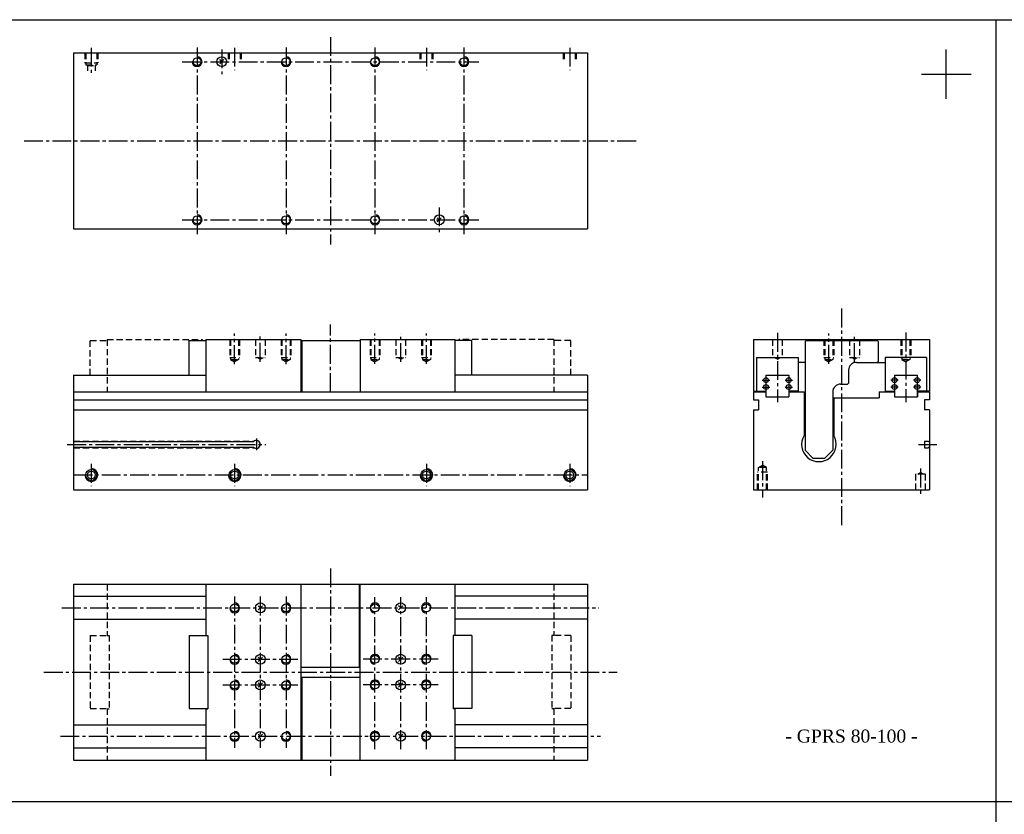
# Model space of a CAD drawing. Header units: millimetres. Extents: x 1112 to 5405, y 2427 to 4035.
# Tile 4 of 9: x 2093 to 3089, y 3231 to 4035. Entities that reach past the tile are written whole.
import ezdxf

# ---------------------------------------------------------------- set-up
doc = ezdxf.new("R2010")
doc.units = ezdxf.units.MM
doc.linetypes.add('CENTER2', pattern=[28.575, 19.05, -3.175, 3.175, -3.175])
doc.linetypes.add('DASHED2', pattern=[9.525, 6.35, -3.175])
doc.layers.add('1', color=2, linetype='DASHED2')
doc.layers.add('2', color=1, linetype='CENTER2')
doc.styles.get("Standard").update_dxf_attribs({"font": 'isocp.shx', "bigfont": 'chineset.shx'})

msp = doc.modelspace()

# ---------------------------------------------------------------- linework, layer by layer
at = {"color": 7}
for p, q in [((1111.69, 4035.06), (5405.11, 4035.06)), ((3080.14, 4035.06), (3080.14, 2426.51)), ((3030.14, 3955), (3030.14, 4005)), ((2147.07, 4001.51), (2667.07, 4001.51)), ((2147.07, 4001.51), (2147.07, 3823.51)), ((2667.07, 4001.51), (2667.07, 3823.51)), ((2294.95, 3990.39), (2299.19, 3994.63)), ((2297.07, 3992.51), (2294.95, 3994.63)), ((3005.14, 3980), (3055.14, 3980)), ((2517.07, 3832.51), (2514.95, 3834.63)), ((2514.95, 3830.39), (2519.19, 3834.63)), ((2147.07, 3823.51), (2667.07, 3823.51)), ((2264.07, 3675.25), (2264.07, 3710.25)), ((2264.07, 3710.25), (2281.07, 3710.25)), ((2281.07, 3711.25), (2281.07, 3658.25)), ((2281.07, 3711.25), (2377.07, 3711.25)), ((2377.07, 3711.25), (2377.07, 3658.25)), ((2377.07, 3710.25), (2437.07, 3710.25)), ((2378.07, 3710.25), (2378.07, 3658.25)), ((2437.07, 3711.25), (2437.07, 3658.25)), ((2437.07, 3711.25), (2533.07, 3711.25)), ((2533.07, 3658.25), (2533.07, 3711.25)), ((2550.07, 3710.25), (2533.07, 3710.25)), ((2550.07, 3675.25), (2550.07, 3710.25)), ((2835.17, 3711.25), (3013.17, 3711.25)), ((2835.17, 3711.25), (2835.17, 3659.25)), ((2888.17, 3710.25), (2887.17, 3709.25)), ((2887.17, 3709.25), (2887.17, 3599.25)), ((2888.17, 3710.25), (2960.17, 3710.25)), ((2960.17, 3710.25), (2961.17, 3709.25)), ((2961.17, 3709.25), (2961.17, 3689.25)), ((3013.17, 3711.25), (3013.17, 3659.25)), ((2838.17, 3693.25), (2838.17, 3659.25)), ((2838.17, 3693.25), (2880.17, 3693.25)), ((2880.17, 3693.25), (2880.17, 3659.25)), ((2887.17, 3688.25), (2880.17, 3688.25)), ((2939.17, 3688.25), (2968.17, 3688.25)), ((2961.17, 3689.25), (2960.17, 3688.25)), ((2968.17, 3693.25), (2968.17, 3659.25)), ((3010.17, 3693.25), (2968.17, 3693.25)), ((3010.17, 3693.25), (3010.17, 3659.25)), ((2931.17, 3680.25), (2931.17, 3667.25)), ((2147.07, 3675.25), (2147.07, 3559.25)), ((2147.07, 3675.25), (2281.07, 3675.25)), ((2667.07, 3675.25), (2533.07, 3675.25)), ((2667.07, 3675.25), (2667.07, 3559.25)), ((2847.67, 3675.25), (2847.67, 3653.25)), ((2847.67, 3675.25), (2870.67, 3675.25)), ((2870.67, 3675.25), (2870.67, 3653.25)), ((2923.17, 3666.25), (2930.17, 3666.25)), ((2931.17, 3667.25), (2930.17, 3666.25)), ((2977.67, 3675.25), (3000.67, 3675.25)), ((2977.67, 3675.25), (2977.67, 3653.25)), ((3000.67, 3675.25), (3000.67, 3653.25)), ((2147.07, 3658.25), (2667.07, 3658.25)), ((2835.17, 3659.25), (2847.67, 3659.25)), ((2835.17, 3658.25), (2835.17, 3650.25)), ((2835.17, 3658.25), (2847.47, 3658.25)), ((2847.47, 3658.25), (2847.47, 3653.25)), ((2880.17, 3659.25), (2870.67, 3659.25)), ((2870.67, 3658.25), (2886.17, 3658.25)), ((2886.17, 3658.25), (2886.17, 3614.26)), ((2915.17, 3658.25), (2915.17, 3599.25)), ((2962.17, 3658.25), (2962.17, 3652.25)), ((2962.17, 3658.25), (2977.67, 3658.25)), ((2968.17, 3659.25), (2977.67, 3659.25)), ((3013.17, 3659.25), (3000.67, 3659.25)), ((3000.87, 3658.25), (3013.17, 3658.25)), ((3000.87, 3658.25), (3000.87, 3653.25)), ((3013.17, 3658.25), (3013.17, 3650.25)), ((2147.07, 3650.25), (2667.07, 3650.25)), ((2835.17, 3650.25), (2840.17, 3650.25)), ((2840.17, 3650.25), (2840.17, 3640.25)), ((2847.47, 3653.25), (2870.67, 3653.25)), ((2887.17, 3652.25), (2886.17, 3652.25)), ((2915.17, 3652.25), (2962.17, 3652.25)), ((2916.17, 3652.25), (2916.17, 3614.26)), ((2977.67, 3653.25), (3000.87, 3653.25)), ((3008.17, 3650.25), (3008.17, 3640.25)), ((3013.17, 3650.25), (3008.17, 3650.25)), ((2147.07, 3640.25), (2667.07, 3640.25)), ((2835.17, 3640.25), (2835.17, 3559.25)), ((2835.17, 3640.25), (2840.17, 3640.25)), ((3013.17, 3640.25), (3008.17, 3640.25)), ((3013.17, 3640.25), (3013.17, 3559.25)), ((2147.07, 3608), (2329.17, 3608)), ((3008.17, 3608.65), (3008.17, 3601.85)), ((3008.17, 3608.65), (3011.97, 3608.65)), ((3011.97, 3608.65), (3011.97, 3608)), ((3011.97, 3608), (3013.17, 3608)), ((2147.07, 3602.5), (2329.17, 3602.5)), ((2887.17, 3599.25), (2895.17, 3591.25)), ((2907.17, 3591.25), (2915.17, 3599.25)), ((3008.17, 3601.85), (3011.97, 3601.85)), ((3011.97, 3602.5), (3013.17, 3602.5)), ((3011.97, 3602.5), (3011.97, 3601.85)), ((2895.17, 3591.25), (2907.17, 3591.25)), ((2147.07, 3559.25), (2667.07, 3559.25)), ((2835.17, 3559.25), (3013.17, 3559.25)), ((2147.07, 3463.77), (2667.07, 3463.77)), ((2147.07, 3463.77), (2147.07, 3285.77)), ((2281.07, 3463.77), (2281.07, 3411.77)), ((2377.07, 3463.77), (2377.07, 3285.77)), ((2436.07, 3463.77), (2436.07, 3379.77)), ((2437.07, 3285.77), (2437.07, 3463.77)), ((2533.07, 3411.77), (2533.07, 3463.77)), ((2667.07, 3463.77), (2667.07, 3285.77)), ((2147.07, 3451.47), (2281.07, 3451.47)), ((2667.07, 3451.47), (2533.07, 3451.47)), ((2333.95, 3437.64), (2338.19, 3441.89)), ((2336.07, 3439.77), (2333.95, 3441.89)), ((2478.07, 3439.77), (2475.95, 3441.89)), ((2475.95, 3437.64), (2480.19, 3441.89)), ((2147.07, 3428.27), (2281.07, 3428.27)), ((2667.07, 3428.27), (2533.07, 3428.27)), ((2264.07, 3411.77), (2264.07, 3337.77)), ((2264.07, 3411.77), (2283.07, 3411.77)), ((2281.07, 3411.97), (2283.07, 3411.97)), ((2283.07, 3411.97), (2283.07, 3337.57)), ((2531.07, 3411.97), (2531.07, 3337.57)), ((2533.07, 3411.97), (2531.07, 3411.97)), ((2550.07, 3411.77), (2531.07, 3411.77)), ((2550.07, 3411.77), (2550.07, 3337.77)), ((2336.07, 3387.77), (2333.95, 3389.89)), ((2333.95, 3385.64), (2338.19, 3389.89)), ((2475.95, 3385.64), (2480.19, 3389.89)), ((2478.07, 3387.77), (2475.95, 3389.89)), ((2377.07, 3379.77), (2436.07, 3379.77)), ((2378.07, 3369.77), (2437.07, 3369.77)), ((2378.07, 3369.77), (2378.07, 3285.77)), ((2333.95, 3359.64), (2338.19, 3363.89)), ((2336.07, 3361.77), (2333.95, 3363.89)), ((2475.95, 3359.64), (2480.19, 3363.89)), ((2478.07, 3361.77), (2475.95, 3363.89)), ((2264.07, 3337.77), (2283.07, 3337.77)), ((2281.07, 3337.77), (2281.07, 3285.77)), ((2281.07, 3337.57), (2283.07, 3337.57)), ((2550.07, 3337.77), (2531.07, 3337.77)), ((2533.07, 3337.57), (2531.07, 3337.57)), ((2533.07, 3285.77), (2533.07, 3337.77)), ((2147.07, 3321.27), (2281.07, 3321.27)), ((2667.07, 3321.27), (2533.07, 3321.27)), ((2333.95, 3307.64), (2338.19, 3311.89)), ((2336.07, 3309.77), (2333.95, 3311.89)), ((2478.07, 3309.77), (2475.95, 3311.89)), ((2475.95, 3307.64), (2480.19, 3311.89)), ((2147.07, 3298.07), (2281.07, 3298.07)), ((2667.07, 3298.07), (2533.07, 3298.07)), ((2147.07, 3285.77), (2667.07, 3285.77)), ((1111.69, 3243.84), (5405.11, 3243.84))]:
    msp.add_line(p, q, dxfattribs=at)
at = {"color": 7, "linetype": 'DASHED2'}
for p, q in [((2164.07, 3675.25), (2164.07, 3710.25)), ((2164.07, 3710.25), (2181.07, 3710.25)), ((2181.07, 3711.25), (2277.07, 3711.25)), ((2181.07, 3711.25), (2181.07, 3658.25)), ((2277.07, 3711.25), (2277.07, 3710.25)), ((2537.07, 3711.25), (2537.07, 3710.25)), ((2633.07, 3711.25), (2537.07, 3711.25)), ((2633.07, 3711.25), (2633.07, 3658.25)), ((2650.07, 3710.25), (2633.07, 3710.25)), ((2650.07, 3675.25), (2650.07, 3710.25)), ((2181.07, 3463.77), (2181.07, 3411.77)), ((2633.07, 3463.77), (2633.07, 3411.77)), ((2164.07, 3411.77), (2164.07, 3337.77)), ((2164.07, 3411.77), (2183.07, 3411.77)), ((2181.07, 3411.97), (2183.07, 3411.97)), ((2183.07, 3411.97), (2183.07, 3337.57)), ((2631.07, 3411.97), (2631.07, 3337.57)), ((2633.07, 3411.97), (2631.07, 3411.97)), ((2650.07, 3411.77), (2631.07, 3411.77)), ((2650.07, 3411.77), (2650.07, 3337.77)), ((2164.07, 3337.77), (2183.07, 3337.77)), ((2181.07, 3337.77), (2181.07, 3285.77)), ((2181.07, 3337.57), (2183.07, 3337.57)), ((2650.07, 3337.77), (2631.07, 3337.77)), ((2633.07, 3337.57), (2631.07, 3337.57)), ((2633.07, 3337.77), (2633.07, 3285.77))]:
    msp.add_line(p, q, dxfattribs=at)
at = {"color": 7}
for centre, radius in [((2272.07, 3992.51), 4.08), ((2297.07, 3992.51), 5), ((2362.07, 3992.51), 4.08), ((2452.07, 3992.51), 4.08), ((2542.07, 3992.51), 4.08), ((2272.07, 3832.51), 4.08), ((2362.07, 3832.51), 4.08), ((2452.07, 3832.51), 4.08), ((2517.07, 3832.51), 5), ((2542.07, 3832.51), 4.08), ((2847.67, 3670.25), 2.5), ((2870.67, 3670.25), 2.5), ((2977.67, 3670.25), 2.5), ((3000.67, 3670.25), 2.5), ((2847.67, 3663.25), 2.5), ((2870.67, 3663.25), 2.5), ((2977.67, 3663.25), 2.5), ((3000.67, 3663.25), 2.5), ((2165.07, 3574.25), 5.5), ((2165.07, 3574.25), 4), ((2310.07, 3574.25), 5.5), ((2310.07, 3574.25), 4), ((2504.07, 3574.25), 5.5), ((2504.07, 3574.25), 4), ((2649.07, 3574.25), 5.5), ((2649.07, 3574.25), 4), ((2310.07, 3439.77), 4.08), ((2336.07, 3439.77), 5), ((2362.07, 3439.77), 4.08), ((2452.07, 3439.77), 4.08), ((2478.07, 3439.77), 5), ((2504.07, 3439.77), 4.08), ((2310.07, 3387.77), 4.08), ((2336.07, 3387.77), 5), ((2362.07, 3387.77), 4.08), ((2452.07, 3387.77), 4.08), ((2478.07, 3387.77), 5), ((2504.07, 3387.77), 4.08), ((2310.07, 3361.77), 4.08), ((2336.07, 3361.77), 5), ((2362.07, 3361.77), 4.08), ((2452.07, 3361.77), 4.08), ((2478.07, 3361.77), 5), ((2504.07, 3361.77), 4.08), ((2310.07, 3309.77), 4.08), ((2336.07, 3309.77), 5), ((2362.07, 3309.77), 4.08), ((2452.07, 3309.77), 4.08), ((2478.07, 3309.77), 5), ((2504.07, 3309.77), 4.08)]:
    msp.add_circle(centre, radius, dxfattribs=at)
for centre, radius, start, end in [((2272.07, 3992.51), 5, 180, 90), ((2362.07, 3992.51), 5, 180, 90), ((2452.07, 3992.51), 5, 180, 90), ((2542.07, 3992.51), 5, 180, 90), ((2272.07, 3832.51), 5, 180, 90), ((2362.07, 3832.51), 5, 180, 90), ((2452.07, 3832.51), 5, 180, 90), ((2542.07, 3832.51), 5, 180, 90), ((2939.17, 3680.25), 8, 90, 180), ((2923.17, 3658.25), 8, 90, 180), ((2332.07, 3605.25), 4, 223.43254, 136.56746), ((2901.17, 3605.25), 17.5, 148.99728, 31.00272), ((2165.07, 3574.25), 6.5, 180, 90), ((2310.07, 3574.25), 6.5, 180, 90), ((2504.07, 3574.25), 6.5, 180, 90), ((2649.07, 3574.25), 6.5, 180, 90), ((2310.07, 3439.77), 5, 180, 90), ((2362.07, 3439.77), 5, 180, 90), ((2452.07, 3439.77), 5, 0, 270), ((2504.07, 3439.77), 5, 0, 270), ((2310.07, 3387.77), 5, 180, 90), ((2362.07, 3387.77), 5, 180, 90), ((2452.07, 3387.77), 5, 0, 270), ((2504.07, 3387.77), 5, 0, 270), ((2310.07, 3361.77), 5, 180, 90), ((2362.07, 3361.77), 5, 180, 90), ((2452.07, 3361.77), 5, 0, 270), ((2504.07, 3361.77), 5, 0, 270), ((2310.07, 3309.77), 5, 180, 90), ((2362.07, 3309.77), 5, 180, 90), ((2452.07, 3309.77), 5, 0, 270), ((2504.07, 3309.77), 5, 0, 270)]:
    msp.add_arc(centre, radius, start, end, dxfattribs=at)
at = {"layer": '1', "color": 7}
for p, q in [((2158.57, 4001.51), (2158.57, 3991.51)), ((2159.57, 4001.51), (2159.57, 3989.51)), ((2170.57, 4001.51), (2170.57, 3989.51)), ((2171.57, 4001.51), (2171.57, 3991.51)), ((2303.57, 4001.51), (2303.57, 3995.25)), ((2304.57, 4001.51), (2304.57, 3993.87)), ((2315.57, 4001.51), (2315.57, 3993.87)), ((2316.57, 4001.51), (2316.57, 3995.25)), ((2497.57, 4001.51), (2497.57, 3995.25)), ((2498.57, 4001.51), (2498.57, 3993.87)), ((2509.57, 4001.51), (2509.57, 3993.87)), ((2510.57, 4001.51), (2510.57, 3995.25)), ((2642.57, 4001.51), (2642.57, 3995.25)), ((2643.57, 4001.51), (2643.57, 3993.87)), ((2654.57, 4001.51), (2654.57, 3993.87)), ((2655.57, 4001.51), (2655.57, 3995.25)), ((2158.57, 3991.51), (2171.57, 3991.51)), ((2161.07, 3988.64), (2159.57, 3989.51)), ((2159.57, 3989.51), (2170.57, 3989.51)), ((2161.07, 3988.64), (2161.07, 3983.24)), ((2161.07, 3988.64), (2169.07, 3988.64)), ((2169.07, 3988.64), (2170.57, 3989.51)), ((2169.07, 3988.64), (2169.07, 3983.24)), ((2305.07, 3711.25), (2305.07, 3693.25)), ((2305.99, 3711.25), (2305.99, 3691.25)), ((2314.15, 3711.25), (2314.15, 3691.25)), ((2315.07, 3711.25), (2315.07, 3693.25)), ((2331.07, 3711.25), (2331.07, 3693.25)), ((2341.07, 3711.25), (2341.07, 3693.25)), ((2357.07, 3711.25), (2357.07, 3693.25)), ((2357.99, 3711.25), (2357.99, 3691.25)), ((2366.15, 3711.25), (2366.15, 3691.25)), ((2367.07, 3711.25), (2367.07, 3693.25)), ((2447.07, 3711.25), (2447.07, 3693.25)), ((2447.99, 3711.25), (2447.99, 3691.25)), ((2456.15, 3711.25), (2456.15, 3691.25)), ((2457.07, 3711.25), (2457.07, 3693.25)), ((2473.07, 3711.25), (2473.07, 3693.25)), ((2483.07, 3711.25), (2483.07, 3693.25)), ((2499.07, 3711.25), (2499.07, 3693.25)), ((2499.99, 3711.25), (2499.99, 3691.25)), ((2508.15, 3711.25), (2508.15, 3691.25)), ((2509.07, 3711.25), (2509.07, 3693.25)), ((2854.17, 3711.25), (2854.17, 3693.25)), ((2864.17, 3711.25), (2864.17, 3693.25)), ((2906.17, 3711.25), (2906.17, 3693.25)), ((2907.09, 3711.25), (2907.09, 3691.25)), ((2915.25, 3711.25), (2915.25, 3691.25)), ((2916.17, 3711.25), (2916.17, 3693.25)), ((2932.17, 3711.25), (2932.17, 3693.25)), ((2942.17, 3711.25), (2942.17, 3693.25)), ((2984.17, 3711.25), (2984.17, 3693.25)), ((2985.09, 3711.25), (2985.09, 3691.25)), ((2993.25, 3711.25), (2993.25, 3691.25)), ((2994.17, 3711.25), (2994.17, 3693.25)), ((2305.07, 3693.25), (2315.07, 3693.25)), ((2305.99, 3691.25), (2314.15, 3691.25)), ((2305.99, 3691.25), (2310.07, 3688.89)), ((2314.15, 3691.25), (2310.07, 3688.89)), ((2331.07, 3693.25), (2341.07, 3693.25)), ((2336.07, 3691.44), (2332.94, 3693.25)), ((2336.07, 3691.44), (2339.2, 3693.25)), ((2357.07, 3693.25), (2367.07, 3693.25)), ((2357.99, 3691.25), (2362.07, 3688.89)), ((2357.99, 3691.25), (2366.15, 3691.25)), ((2366.15, 3691.25), (2362.07, 3688.89)), ((2447.07, 3693.25), (2457.07, 3693.25)), ((2447.99, 3691.25), (2452.07, 3688.89)), ((2447.99, 3691.25), (2456.15, 3691.25)), ((2456.15, 3691.25), (2452.07, 3688.89)), ((2473.07, 3693.25), (2483.07, 3693.25)), ((2478.07, 3691.44), (2474.94, 3693.25)), ((2478.07, 3691.44), (2481.2, 3693.25)), ((2499.07, 3693.25), (2509.07, 3693.25)), ((2499.99, 3691.25), (2508.15, 3691.25)), ((2499.99, 3691.25), (2504.07, 3688.89)), ((2508.15, 3691.25), (2504.07, 3688.89)), ((2854.17, 3693.25), (2864.17, 3693.25)), ((2859.17, 3691.44), (2856.04, 3693.25)), ((2859.17, 3691.44), (2862.3, 3693.25)), ((2906.17, 3693.25), (2916.17, 3693.25)), ((2907.09, 3691.25), (2915.25, 3691.25)), ((2907.09, 3691.25), (2911.17, 3688.89)), ((2915.25, 3691.25), (2911.17, 3688.89)), ((2932.17, 3693.25), (2942.17, 3693.25)), ((2937.17, 3691.44), (2934.04, 3693.25)), ((2937.17, 3691.44), (2940.3, 3693.25)), ((2984.17, 3693.25), (2994.17, 3693.25)), ((2985.09, 3691.25), (2993.25, 3691.25)), ((2985.09, 3691.25), (2989.17, 3688.89)), ((2993.25, 3691.25), (2989.17, 3688.89)), ((2147.07, 3608.65), (2329.96, 3608.65)), ((2147.07, 3601.85), (2329.96, 3601.85)), ((2839.17, 3559.25), (2839.17, 3577.25)), ((2849.17, 3577.25), (2839.17, 3577.25)), ((2840.09, 3581.89), (2844.17, 3584.25)), ((2840.09, 3559.25), (2840.09, 3581.89)), ((2848.25, 3581.89), (2840.09, 3581.89)), ((2848.25, 3581.89), (2844.17, 3584.25)), ((2848.25, 3559.25), (2848.25, 3581.89)), ((2849.17, 3559.25), (2849.17, 3577.25)), ((3001.25, 3575.25), (3004.17, 3576.94)), ((3007.1, 3575.25), (3004.17, 3576.94)), ((2999.17, 3559.25), (2999.17, 3575.25)), ((3009.17, 3575.25), (2999.17, 3575.25)), ((3009.17, 3559.25), (3009.17, 3575.25))]:
    msp.add_line(p, q, dxfattribs=at)
at = {"layer": '2', "color": 7}
for p, q in [((2407.07, 4017.51), (2407.07, 3807.51)), ((2165.07, 4006.59), (2165.07, 3979.78)), ((2272.07, 4007.01), (2272.07, 3818.01)), ((2297.07, 4005.01), (2297.07, 3980.01)), ((2310.07, 4006.59), (2310.07, 3984.09)), ((2362.07, 4007.01), (2362.07, 3818.01)), ((2452.07, 4007.01), (2452.07, 3818.01)), ((2504.07, 4006.59), (2504.07, 3984.09)), ((2542.07, 4007.01), (2542.07, 3818.01)), ((2649.07, 4006.59), (2649.07, 3984.09)), ((2257.02, 3992.51), (2557.12, 3992.51)), ((2097.07, 3912.51), (2717.07, 3912.51)), ((2517.07, 3845.01), (2517.07, 3820.01)), ((2257.02, 3832.51), (2557.12, 3832.51)), ((2924.17, 3742.62), (2924.17, 3523.32)), ((2407.07, 3658.25), (2407.07, 3726.73)), ((2310.07, 3686.57), (2310.07, 3717.61)), ((2336.07, 3688.87), (2336.07, 3717.61)), ((2362.07, 3686.57), (2362.07, 3717.61)), ((2452.07, 3686.91), (2452.07, 3717.61)), ((2478.07, 3688.77), (2478.07, 3717.61)), ((2504.07, 3686.72), (2504.07, 3717.61)), ((2859.17, 3718.02), (2859.17, 3647.84)), ((2911.17, 3686.91), (2911.17, 3717.61)), ((2937.17, 3688.77), (2937.17, 3717.61)), ((2989.17, 3718.42), (2989.17, 3647.84)), ((2843.92, 3670.25), (2851.42, 3670.25)), ((2866.92, 3670.25), (2874.42, 3670.25)), ((2981.42, 3670.25), (2973.92, 3670.25)), ((3004.42, 3670.25), (2996.92, 3670.25)), ((2843.92, 3663.25), (2851.42, 3663.25)), ((2866.92, 3663.25), (2874.42, 3663.25)), ((2981.42, 3663.25), (2973.92, 3663.25)), ((3004.42, 3663.25), (2996.92, 3663.25)), ((2332.07, 3611.25), (2332.07, 3599.25)), ((2140.67, 3605.25), (2341.66, 3605.25)), ((3002.12, 3605.25), (3020.47, 3605.25)), ((2844.17, 3588.14), (2844.17, 3551.52)), ((2165.07, 3585.5), (2165.07, 3563)), ((2310.07, 3585.5), (2310.07, 3563)), ((2504.07, 3585.5), (2504.07, 3563)), ((2649.07, 3585.5), (2649.07, 3563)), ((3004.17, 3580.72), (3004.17, 3554.62)), ((2147.07, 3574.25), (2667.07, 3574.25)), ((2407.07, 3479.77), (2407.07, 3269.77)), ((2310.07, 3451.26), (2310.07, 3298.04)), ((2336.07, 3451.26), (2336.07, 3298.04)), ((2362.07, 3451.26), (2362.07, 3298.04)), ((2452.07, 3296.85), (2452.07, 3450.55)), ((2478.07, 3296.85), (2478.07, 3450.55)), ((2504.07, 3296.85), (2504.07, 3450.55)), ((2135.29, 3439.77), (2678.71, 3439.77)), ((2298.04, 3387.77), (2374.11, 3387.77)), ((2516.11, 3387.77), (2440.04, 3387.77)), ((2117.07, 3374.77), (2697.07, 3374.77)), ((2298.04, 3361.77), (2374.11, 3361.77)), ((2516.11, 3361.77), (2440.04, 3361.77)), ((2133.89, 3309.77), (2680.23, 3309.77))]:
    msp.add_line(p, q, dxfattribs=at)

# ---------------------------------------------------------------- texts
at = {"color": 7, "insert": (2867.27, 3303.26), "char_height": 13.125, "width": 147.9171, "attachment_point": 7}
msp.add_mtext('{\\fRomantic|b0|i0|c2|p2;- GPRS 80-100 -}', dxfattribs=at)

doc.saveas('drawing.dxf')
